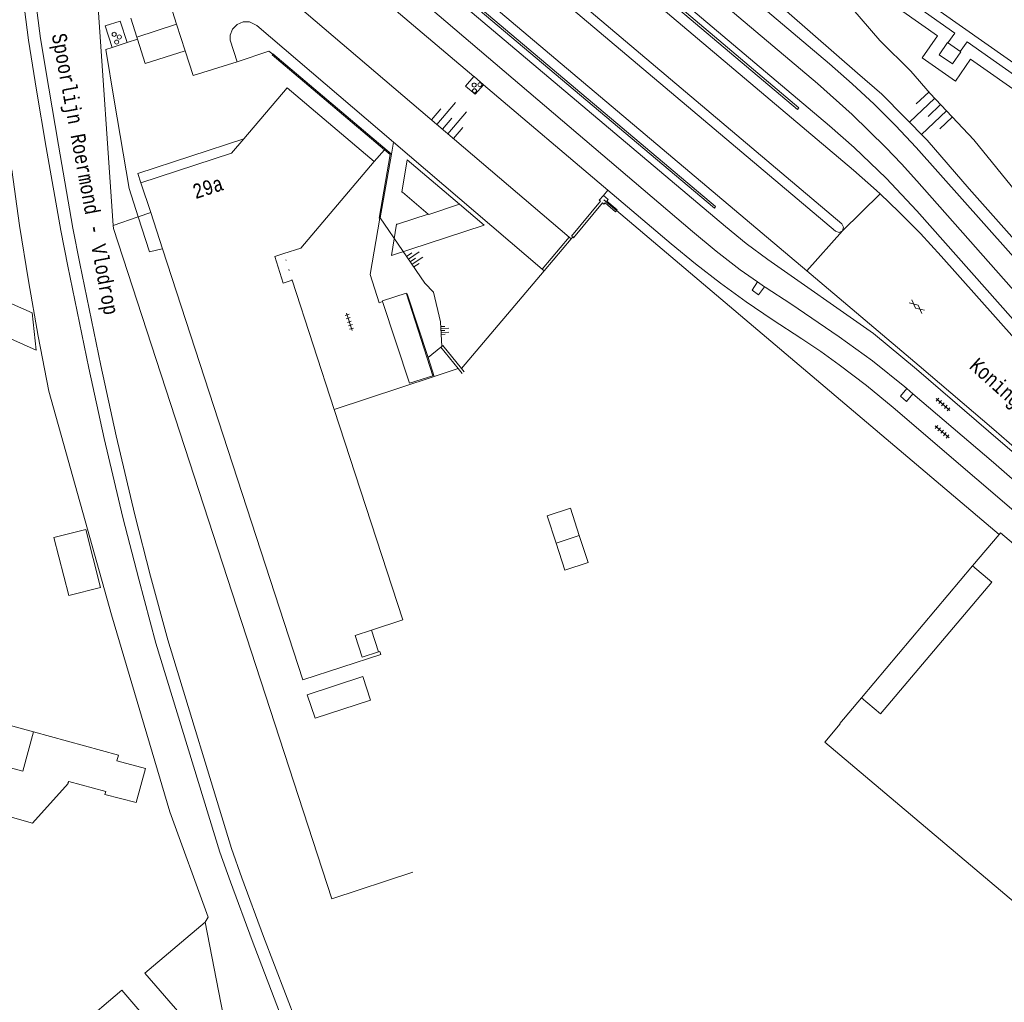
# Model space of a CAD drawing. Header units: metres. Extents: x 196790 to 198335, y 354523 to 356036.
# Tile 90 of 105: x 197305 to 197426, y 355395 to 355516. Entities that reach past the tile are written whole.
import ezdxf

# ---------------------------------------------------------------- set-up
doc = ezdxf.new("R2010")
doc.units = ezdxf.units.M
doc.linetypes.add('DGN Style 1', pattern=[1.160006, 0.00193, -1.158076])
doc.linetypes.add('DGN Style 2', pattern=[186.027128, 111.616277, -74.410851])
for name, color, linetype, lineweight in [('afdak', 252, 'DGN Style 2', 18), ('bij- of bedrijfsgebouw', 252, 'Continuous', 18), ('functiescheiding', 252, 'Continuous', 18), ('heg of haag', 252, 'Continuous', 18), ('hoofdgebouw', 252, 'Continuous', 18), ('hoofdgebouw maaiveld', 252, 'Continuous', 18), ('huisnummer BAG', 252, 'Continuous', 18), ('kant asfaltverharding', 252, 'Continuous', 18), ('kant betonverharding', 252, 'Continuous', 18), ('kant klinkerverharding', 252, 'Continuous', 18), ('kant muur (extern)', 252, 'Continuous', 18), ('kant tegelverharding', 252, 'Continuous', 18), ('niet betreedbaar trafogebouw geen pand', 252, 'Continuous', 18), ('overbouw', 252, 'Continuous', 18), ('overig WOZ', 252, 'DGN Style 1', 18), ('overige opstallen geen pand', 252, 'Continuous', 18), ('overige tekst', 252, 'Continuous', 18), ('raster', 252, 'Continuous', 18), ('spoorrail', 252, 'Continuous', 18), ('straatnaam', 252, 'Continuous', 18), ('taludlijn', 252, 'Continuous', 18), ('taludsymbool', 252, 'Continuous', 18), ('toegangstrap', 252, 'Continuous', 18), ('toekomstig bijgebouw', 252, 'Continuous', 18), ('toekomstig hoofdgebouw', 252, 'Continuous', 18), ('verh asfaltsymbool', 2, 'Continuous', 0), ('verh betonsymbool', 2, 'Continuous', 0), ('verh tegelsymbool', 2, 'Continuous', 0), ('vlakafsluiter grijs', 252, 'DGN Style 2', 18), ('vlakafsluiter groen', 252, 'DGN Style 2', 18)]:
    doc.layers.add(name, color=color, linetype=linetype, lineweight=lineweight)
doc.styles.add('Style-Courier New', font='cour.ttf')

# ---------------------------------------------------------------- blocks, each defined once
blk = doc.blocks.new('TA')
at = {"layer": 'taludsymbool', "linetype": 'Continuous', "lineweight": 0}
for p, q in [((-0.5, 0), (-0.5, -0.5)), ((-0.25, 0), (-0.25, -1)), ((0, 0), (0, -0.5)), ((0.25, 0), (0.25, -1)), ((0.5, 0), (0.5, -0.5))]:
    blk.add_line(p, q, dxfattribs=at)
blk = doc.blocks.new('S612')
at = {"layer": 'verh asfaltsymbool', "color": 252}
for p, q in [((-0.99, -0.26), (0.01, 0.24)), ((0.01, -0.26), (-0.99, 0.24)), ((0.01, 0.24), (1.01, -0.26)), ((1.01, 0.24), (0.01, -0.26))]:
    blk.add_line(p, q, dxfattribs=at)
blk = doc.blocks.new('S621')
at = {"layer": 'verh betonsymbool', "color": 252, "linetype": 'Continuous', "lineweight": 0}
for centre in [(-0.48, 0.24), (0.52, 0.24), (0.02, -0.26)]:
    blk.add_circle(centre, 0.25, dxfattribs=at)
blk = doc.blocks.new('S642')
at = {"layer": 'verh tegelsymbool', "color": 252}
for p, q in [((-1.12, 0), (1.12, 0)), ((-0.9, -0.25), (-0.9, 0.25)), ((-0.45, -0.25), (-0.45, 0.25)), ((0, -0.25), (0, 0.25)), ((0.45, -0.25), (0.45, 0.25)), ((0.9, -0.25), (0.9, 0.25))]:
    blk.add_line(p, q, dxfattribs=at)

msp = doc.modelspace()

# ---------------------------------------------------------------- linework, layer by layer
at = {"layer": 'afdak'}
for p, q in [((197309.334, 355452.151), (197313.229, 355453.146)), ((197313.229, 355453.146), (197315.051, 355446.016)), ((197311.157, 355445.021), (197309.334, 355452.151)), ((197408.396, 355432.484), (197422.031, 355448.652)), ((197315.051, 355446.016), (197311.157, 355445.021))]:
    msp.add_line(p, q, dxfattribs=at)
at = {"layer": 'afdak', "flags": 128}
for points in [[(197300.644, 355478.017), (197307.165, 355475.102), (197306.647, 355479.688), (197301.797, 355481.85), (197301.321, 355480.781)], [(197348.181, 355432.209), (197347.236, 355435.098), (197340.379, 355432.856), (197341.364, 355429.98), (197348.181, 355432.209)], [(197301.062, 355424.682), (197302.375, 355429.506), (197306.832, 355428.29)]]:
    msp.add_lwpolyline(points, dxfattribs=at)
at = {"layer": 'bij- of bedrijfsgebouw', "flags": 128}
for points in [[(197306.832, 355428.29), (197305.516, 355423.467), (197301.062, 355424.682)], [(197319.417, 355419.65), (197320.542, 355423.813), (197317.045, 355424.768), (197317.232, 355425.453), (197306.832, 355428.29)], [(197296.141, 355420.076), (197306.678, 355417.125), (197311.058, 355421.969), (197311.025, 355422.032), (197311.173, 355422.23), (197315.704, 355420.996), (197315.589, 355420.634), (197319.417, 355419.65)]]:
    msp.add_lwpolyline(points, dxfattribs=at)
at = {"layer": 'functiescheiding'}
msp.add_line((197324.374, 355515.115), (197319.489, 355513.521), dxfattribs=at)
at = {"layer": 'heg of haag', "flags": 128}
msp.add_lwpolyline([(197308.683, 355470.082), (197316.371, 355442.676), (197323.55, 355418.494)], dxfattribs=at)
at = {"layer": 'hoofdgebouw'}
for p, q in [((197332.608, 355501.033), (197337.941, 355507.316)), ((197337.941, 355507.316), (197348.625, 355498.254)), ((197321.195, 355491.991), (197320.001, 355495.654)), ((197322.635, 355487.571), (197321.195, 355491.991)), ((197339.876, 355434.675), (197322.635, 355487.571)), ((197343.726, 355467.85), (197338.561, 355483.703)), ((197425.291, 355452.51), (197422.031, 355448.652))]:
    msp.add_line(p, q, dxfattribs=at)
at = {"layer": 'hoofdgebouw', "flags": 128}
for points in [[(197348.625, 355498.254), (197339.61, 355487.641), (197337.539, 355486.96)], [(197338.561, 355483.703), (197337.458, 355483.344), (197336.437, 355486.598), (197337.539, 355486.96)], [(197348.295, 355440.787), (197352.136, 355442.039), (197343.726, 355467.85)], [(197488.219, 355399.661), (197425.452, 355452.7), (197425.291, 355452.51)], [(197422.031, 355448.652), (197424.399, 355446.651), (197410.748, 355430.496), (197408.396, 355432.484)], [(197349.162, 355438.114), (197347.161, 355437.462), (197346.287, 355440.142), (197348.295, 355440.787)], [(197339.876, 355434.675), (197349.45, 355437.798), (197349.329, 355438.169), (197349.162, 355438.114)], [(197408.396, 355432.484), (197405.736, 355429.337), (197405.797, 355429.286), (197403.906, 355427.048), (197436.5, 355399.506)], [(197302.037, 355383.382), (197303.723, 355381.416), (197306.486, 355383.786), (197309.507, 355380.264), (197312.027, 355382.426), (197312.066, 355382.38), (197322.336, 355391.189), (197317.674, 355396.624), (197302.037, 355383.382)]]:
    msp.add_lwpolyline(points, dxfattribs=at)
at = {"layer": 'hoofdgebouw maaiveld', "flags": 128}
msp.add_lwpolyline([(197320.001, 355495.654), (197331.122, 355499.296), (197332.608, 355501.033)], dxfattribs=at)
at = {"layer": 'kant asfaltverharding'}
for p, q in [((197431.185, 355507.421), (197339.643, 355571.947)), ((197330.7, 355544.772), (197401.684, 355484.849)), ((197324.374, 355515.115), (197323.624, 355517.439)), ((197339.174, 355517.401), (197372.551, 355488.997)), ((197325.427, 355511.851), (197324.374, 355515.115)), ((197326.407, 355508.811), (197325.427, 355511.851)), ((197331.794, 355510.508), (197326.407, 355508.811)), ((197369.22, 355485.074), (197350.989, 355500.624)), ((197372.551, 355488.997), (197369.22, 355485.074))]:
    msp.add_line(p, q, dxfattribs=at)
at = {"layer": 'kant asfaltverharding', "flags": 128}
for points in [[(197334.277, 355558.989), (197407.416, 355497.21), (197410.242, 355494.707), (197410.691, 355494.281)], [(197406.075, 355489.775), (197406.216, 355490.215), (197406.006, 355490.626), (197332.658, 355552.554)], [(197332.324, 355551.226), (197405.225, 355489.702), (197405.665, 355489.563), (197406.075, 355489.775)], [(197350.989, 355500.624), (197334.211, 355514.934), (197333.321, 355515.376), (197332.533, 355515.397), (197331.805, 355515.079), (197331.244, 355514.507), (197330.935, 355513.768), (197330.959, 355513.135), (197331.794, 355510.508)], [(197410.691, 355494.281), (197412.983, 355492.109), (197415.635, 355489.419), (197418.192, 355486.642), (197440.832, 355461.204), (197444.739, 355456.939), (197448.762, 355452.781), (197452.897, 355448.733), (197457.138, 355444.801), (197526.547, 355382.178), (197529.969, 355378.854), (197533.188, 355375.321), (197536.186, 355371.599), (197538.946, 355367.708), (197539.347, 355366.861), (197539.822, 355366.053)], [(197401.684, 355484.849), (197415.495, 355473.19), (197424.661, 355465.38), (197436.877, 355454.769), (197454.092, 355439.535), (197519.959, 355380.085), (197522.357, 355377.733), (197524.659, 355375.284), (197526.861, 355372.743), (197528.956, 355370.118), (197530.758, 355367.918)]]:
    msp.add_lwpolyline(points, dxfattribs=at)
at = {"layer": 'kant betonverharding'}
msp.add_line((197318.291, 355512.844), (197316.451, 355512.26), dxfattribs=at)
at = {"layer": 'kant betonverharding', "flags": 128}
for points in [[(197318.291, 355512.844), (197317.432, 355515.473), (197315.619, 355514.907), (197316.451, 355512.26)], [(197360.864, 355508.672), (197359.833, 355507.51), (197361.007, 355506.514), (197362.028, 355507.685)]]:
    msp.add_lwpolyline(points, dxfattribs=at)
at = {"layer": 'kant klinkerverharding'}
for p, q in [((197318.742, 355515.839), (197319.489, 355513.521)), ((197319.576, 355513.252), (197319.489, 355513.521)), ((197319.576, 355513.252), (197318.291, 355512.844)), ((197348.625, 355498.254), (197349.896, 355499.687)), ((197322.623, 355487.568), (197322.635, 355487.571)), ((197327.878, 355404.981), (197330.09, 355393.582))]:
    msp.add_line(p, q, dxfattribs=at)
at = {"layer": 'kant klinkerverharding', "flags": 128}
for points in [[(197334.884, 355561.397), (197404.494, 355502.631), (197407.492, 355500), (197411.44, 355496.204), (197415.182, 355492.204), (197442.016, 355461.962), (197446.398, 355457.039), (197450.971, 355452.287), (197455.725, 355447.716), (197460.65, 355443.336), (197526.834, 355383.554), (197530.432, 355380.018), (197533.841, 355376.291), (197537.047, 355372.387), (197540.035, 355368.323), (197541.103, 355366.787), (197541.1, 355366.275), (197540.769, 355365.885), (197540.265, 355365.797), (197539.822, 355366.053)], [(197330.081, 355542.315), (197391.705, 355490.282), (197394.272, 355488.21), (197396.927, 355486.253), (197409.869, 355477.148), (197415.172, 355472.791), (197425.473, 355463.914), (197436.033, 355454.933), (197446.377, 355445.703), (197500.055, 355397.042)], [(197316.451, 355512.26), (197315.682, 355512.016), (197316.711, 355505.769)], [(197325.427, 355511.851), (197320.538, 355510.264), (197319.576, 355513.252)], [(197331.794, 355510.508), (197335.684, 355511.816), (197336.163, 355511.427)], [(197316.711, 355505.769), (197318.545, 355494.956), (197319.675, 355491.473)], [(197319.675, 355491.473), (197321.071, 355487.169), (197322.623, 355487.568)], [(197327.17, 355390.973), (197320.482, 355398.726), (197327.878, 355404.981)]]:
    msp.add_lwpolyline(points, dxfattribs=at)
at = {"layer": 'kant muur (extern)'}
for p, q in [((197350.736, 355499.173), (197349.372, 355491.338)), ((197378.229, 355492.088), (197378.359, 355492.239)), ((197378.359, 355492.239), (197378.438, 355492.33)), ((197356.905, 355475.582), (197356.783, 355475.482)), ((197356.783, 355475.482), (197358.914, 355472.88)), ((197358.914, 355472.88), (197359.423, 355472.259)), ((197359.322, 355472.887), (197359.67, 355472.462))]:
    msp.add_line(p, q, dxfattribs=at)
at = {"layer": 'kant muur (extern)', "flags": 128}
for points in [[(197334.711, 355560.713), (197400.702, 355504.833), (197400.548, 355504.624), (197334.605, 355560.291)], [(197330.296, 355543.168), (197390.353, 355492.535), (197390.509, 355492.735), (197330.369, 355543.458)], [(197336.163, 355511.427), (197336.094, 355511.345), (197349.896, 355499.687)], [(197336.163, 355511.427), (197336.191, 355511.46), (197350.736, 355499.173)], [(197349.896, 355499.687), (197350.574, 355499.114), (197349.234, 355491.312), (197349.304, 355491.299)], [(197372.973, 355489.007), (197372.845, 355489.114), (197376.398, 355493.379), (197376.231, 355493.508), (197376.741, 355494.099)], [(197376.741, 355494.099), (197377.332, 355493.589), (197377.181, 355493.415), (197378.438, 355492.33)], [(197372.973, 355489.007), (197373.091, 355488.909), (197376.651, 355493.183), (197376.813, 355493.049), (197376.94, 355493.201), (197378.229, 355492.088)], [(197349.372, 355491.338), (197349.363, 355491.289), (197349.304, 355491.299)], [(197356.905, 355475.582), (197357.031, 355475.685), (197359.322, 355472.887)]]:
    msp.add_lwpolyline(points, dxfattribs=at)
at = {"layer": 'kant tegelverharding'}
for p, q in [((197343.983, 355522.989), (197360.864, 355508.672)), ((197419.854, 355514.014), (197419.011, 355512.805)), ((197420.521, 355511.742), (197421.357, 355512.955)), ((197360.864, 355508.672), (197360.866, 355508.67)), ((197360.866, 355508.67), (197362.028, 355507.685)), ((197362.028, 355507.685), (197377.293, 355494.738)), ((197395.662, 355483.492), (197396.496, 355482.906)), ((197355.23, 355474.213), (197355.987, 355471.911)), ((197413.956, 355470.414), (197414.718, 355469.764))]:
    msp.add_line(p, q, dxfattribs=at)
at = {"layer": 'kant tegelverharding', "flags": 128}
for points in [[(197335.699, 355564.637), (197402.989, 355507.82), (197407.282, 355504.012), (197411.384, 355500), (197413.312, 355497.973), (197415.191, 355495.9), (197444.001, 355463.354), (197447.56, 355459.339), (197451.247, 355455.437), (197455.057, 355451.655), (197458.983, 355447.998), (197528.712, 355385.121), (197532.368, 355381.471), (197535.841, 355377.637), (197539.117, 355373.633), (197542.184, 355369.475), (197544.005, 355366.873)], [(197419.854, 355514.014), (197373.182, 355546.898), (197371.817, 355546.684)], [(197367.015, 355541.873), (197404.462, 355510.238), (197407.246, 355507.809), (197409.952, 355505.29), (197412.576, 355502.686), (197415.113, 355500), (197448.987, 355461.956), (197452.201, 355458.454), (197455.521, 355455.05), (197458.943, 355451.749), (197462.463, 355448.555), (197505.711, 355409.607)], [(197329.337, 355539.359), (197387.693, 355489.686), (197390.561, 355487.277), (197393.532, 355484.991), (197395.662, 355483.492)], [(197448.864, 355491.822), (197443.438, 355495.855), (197435.464, 355501.555), (197436.171, 355502.518), (197421.357, 355512.955)], [(197377.293, 355494.738), (197385.054, 355488.156), (197388.044, 355485.699), (197391.11, 355483.334), (197394.248, 355481.066), (197397.453, 355478.897), (197401.098, 355476.512), (197403.412, 355474.954), (197405.686, 355473.338), (197409.037, 355470.786), (197412.286, 355468.106), (197432.807, 355450.493), (197488.775, 355400.318), (197488.219, 355399.661)], [(197349.304, 355491.299), (197348.111, 355484.416), (197349.221, 355480.931), (197349.653, 355481.071)], [(197395.662, 355483.492), (197394.983, 355482.488), (197395.791, 355481.927), (197396.496, 355482.906)], [(197352.567, 355482.013), (197352.654, 355482.041), (197355.23, 355474.213)], [(197396.496, 355482.906), (197396.598, 355482.834), (197399.75, 355480.812), (197405.671, 355476.769), (197409.773, 355473.804), (197413.71, 355470.624), (197413.956, 355470.414)], [(197413.956, 355470.414), (197413.185, 355469.469), (197413.944, 355468.842), (197414.718, 355469.764)], [(197414.718, 355469.764), (197424.611, 355461.326), (197432.185, 355454.73)]]:
    msp.add_lwpolyline(points, dxfattribs=at)
at = {"layer": 'niet betreedbaar trafogebouw geen pand', "flags": 128}
msp.add_lwpolyline([(197420.578, 355511.702), (197418.955, 355512.845), (197417.926, 355511.363), (197419.557, 355510.223), (197420.578, 355511.702)], dxfattribs=at)
at = {"layer": 'overbouw', "flags": 128}
msp.add_lwpolyline([(197332.608, 355501.033), (197319.61, 355496.805), (197320.001, 355495.654)], dxfattribs=at)
at = {"layer": 'overig WOZ'}
msp.add_line((197338.561, 355483.703), (197337.539, 355486.96), dxfattribs=at)
at = {"layer": 'overige opstallen geen pand'}
msp.add_line((197355.821, 355471.987), (197352.567, 355482.013), dxfattribs=at)
at = {"layer": 'overige opstallen geen pand', "flags": 128}
for points in [[(197352.567, 355482.013), (197352.529, 355482.131), (197349.622, 355481.166), (197349.653, 355481.071)], [(197349.653, 355481.071), (197352.964, 355471.059), (197355.821, 355471.987)]]:
    msp.add_lwpolyline(points, dxfattribs=at)
at = {"layer": 'raster'}
for p, q in [((197312.872, 355543.995), (197316.6, 355490.425)), ((197376.793, 355493.565), (197378.359, 355492.239)), ((197319.675, 355491.473), (197321.195, 355491.991)), ((197378.359, 355492.239), (197425.291, 355452.51)), ((197316.6, 355490.425), (197319.675, 355491.473)), ((197369.465, 355484.865), (197372.791, 355488.792)), ((197372.791, 355488.792), (197372.973, 355489.007)), ((197359.322, 355472.887), (197369.465, 355484.865)), ((197355.987, 355471.911), (197358.914, 355472.88)), ((197343.726, 355467.85), (197355.987, 355471.911))]:
    msp.add_line(p, q, dxfattribs=at)
at = {"layer": 'raster', "flags": 128}
for points in [[(197304.157, 355497.243), (197305.115, 355490.425), (197306.189, 355483.624), (197307.378, 355476.842), (197308.683, 355470.082)], [(197316.6, 355490.425), (197316.627, 355490.032), (197343.434, 355407.837), (197353.344, 355411.108)], [(197323.55, 355418.494), (197328.26, 355405.577), (197327.878, 355404.981)]]:
    msp.add_lwpolyline(points, dxfattribs=at)
at = {"layer": 'spoorrail', "flags": 128}
for points in [[(197352.35, 355362.097), (197350.349, 355366.197), (197346.861, 355373.779), (197343.782, 355380.883), (197342.823, 355383.208), (197340.446, 355389.133), (197335.045, 355403.224), (197332.394, 355410.412), (197331.094, 355414.012), (197323.281, 355439.598), (197321.177, 355447.395), (197319.255, 355454.94), (197316.95, 355464.635), (197315.064, 355473.246), (197312.516, 355485.734), (197311.644, 355490.092), (197309.868, 355500.249), (197308.685, 355507.267), (197307.687, 355513.366), (197306.714, 355520.963), (197305.925, 355527.876), (197305.242, 355534.132), (197305.169, 355535.242)], [(197303.753, 355533.948), (197304.435, 355527.71), (197305.225, 355520.783), (197306.202, 355513.149), (197307.206, 355507.021), (197308.389, 355500), (197310.17, 355489.816), (197311.045, 355485.437), (197313.599, 355472.925), (197315.487, 355464.301), (197317.798, 355454.582), (197319.726, 355447.015), (197321.839, 355439.184), (197329.67, 355413.538), (197330.983, 355409.902), (197333.641, 355402.696), (197339.05, 355388.586), (197341.437, 355382.636), (197342.401, 355380.299), (197345.491, 355373.168), (197348.99, 355365.561), (197350.972, 355361.408)]]:
    msp.add_lwpolyline(points, dxfattribs=at)
at = {"layer": 'taludlijn', "flags": 128}
for points in [[(197367.946, 355542.972), (197376.512, 355535.852), (197393.393, 355521.873), (197399.541, 355516.417), (197407.911, 355509.085), (197410.908, 355506.541), (197416.462, 355500.86), (197421.61, 355494.914), (197433.11, 355481.993), (197449.494, 355463.669), (197453.159, 355459.683), (197464.106, 355450.066), (197475.312, 355439.704)], [(197456.554, 355460.728), (197455.356, 355461.699), (197452.154, 355463.986), (197422.17, 355500.922), (197416.816, 355506.597), (197414.449, 355509.341), (197410.667, 355513.104), (197399.47, 355526.144), (197388.366, 355534.365)], [(197349.372, 355491.338), (197354.831, 355483.358), (197355.909, 355482.227), (197356.761, 355478.611), (197356.905, 355475.582)]]:
    msp.add_lwpolyline(points, dxfattribs=at)
at = {"layer": 'toegangstrap'}
msp.add_line((197348.295, 355440.787), (197349.162, 355438.114), dxfattribs=at)
at = {"layer": 'toekomstig bijgebouw'}
msp.add_line((197359.102, 355493.014), (197352.648, 355498.477), dxfattribs=at)
at = {"layer": 'toekomstig bijgebouw', "flags": 128}
for points in [[(197352.648, 355498.477), (197352.002, 355494.502), (197352.101, 355494.486), (197355.261, 355491.81)], [(197359.102, 355493.014), (197362.109, 355490.468), (197350.741, 355486.749), (197351.364, 355490.584), (197351.463, 355490.568), (197355.261, 355491.81)], [(197370.931, 355451.468), (197369.843, 355454.795), (197372.694, 355455.727), (197373.782, 355452.401)], [(197373.782, 355452.401), (197374.871, 355449.074), (197372.019, 355448.142), (197370.931, 355451.468)]]:
    msp.add_lwpolyline(points, dxfattribs=at)
at = {"layer": 'toekomstig hoofdgebouw'}
msp.add_line((197373.782, 355452.401), (197370.931, 355451.468), dxfattribs=at)
at = {"layer": 'toekomstig hoofdgebouw', "flags": 128}
msp.add_lwpolyline([(197359.102, 355493.014), (197355.306, 355491.772), (197355.261, 355491.81)], dxfattribs=at)
at = {"layer": 'vlakafsluiter grijs'}
for p, q in [((197406.075, 355489.775), (197410.691, 355494.281)), ((197401.684, 355484.849), (197406.075, 355489.775))]:
    msp.add_line(p, q, dxfattribs=at)
at = {"layer": 'vlakafsluiter groen'}
for p, q in [((197417.714, 355513.687), (197388.366, 355534.365)), ((197350.989, 355500.624), (197350.736, 355499.173)), ((197377.293, 355494.738), (197376.741, 355494.099)), ((197372.791, 355488.792), (197372.551, 355488.997)), ((197369.465, 355484.865), (197369.22, 355485.074)), ((197355.23, 355474.213), (197356.783, 355475.482))]:
    msp.add_line(p, q, dxfattribs=at)
at = {"layer": 'vlakafsluiter groen', "flags": 128}
for points in [[(197421.789, 355510.816), (197419.934, 355508.129), (197415.841, 355510.99), (197417.714, 355513.687)], [(197447.969, 355490.618), (197442.554, 355494.643), (197433.356, 355501.218), (197434.057, 355502.173), (197421.789, 355510.816)]]:
    msp.add_lwpolyline(points, dxfattribs=at)

# ---------------------------------------------------------------- block references
at = {"layer": 'taludsymbool'}
for p, xscale, yscale, zscale, rotation in [((197356.986, 355502.243), 3.536313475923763, 3.536313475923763, 3.536313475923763, 139.5990455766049), ((197418.099, 355505.237), 4.204115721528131, 4.204115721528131, 4.204115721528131, 313.3325977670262), ((197353.04, 355485.977), 1.583504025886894, 1.583504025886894, 1.583504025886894, 124.3724862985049), ((197356.813, 355477.528), 0.9730878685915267, 0.9730878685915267, 0.9730878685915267, 92.70950707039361)]:
    msp.add_blockref('TA', p, dxfattribs=dict(at, xscale=xscale, yscale=yscale, zscale=zscale, rotation=rotation))
at = {"layer": 'verh asfaltsymbool', "rotation": 320.3558250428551}
msp.add_blockref('S612', (197415.191, 355480.482), dxfattribs=at)
at = {"layer": 'verh betonsymbool', "color": 7, "linetype": 'Continuous', "lineweight": 0}
for p, rotation in [((197317.106, 355513.438), 107.8188889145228), ((197361.089, 355507.476), 228.4045182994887)]:
    msp.add_blockref('S621', p, dxfattribs=dict(at, rotation=rotation))
at = {"layer": 'verh tegelsymbool'}
for p, rotation in [((197345.568, 355478.612), 107.87342106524), ((197418.4, 355468.465), 319.2558388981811), ((197418.296, 355465.115), 319.2558388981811)]:
    msp.add_blockref('S642', p, dxfattribs=dict(at, rotation=rotation))

# ---------------------------------------------------------------- texts
at = {"layer": 'huisnummer BAG', "style": 'Style-Courier New', "width": 0.694444}
msp.add_text('29a', height=1.8, rotation=18.12681, dxfattribs=at).set_placement((197326.701, 355493.639))
at = {"layer": 'overige tekst', "style": 'Style-Courier New', "width": 0.694444}
msp.add_text('Spoorlijn Roermond - Vlodrop', height=1.8, rotation=280.60206, dxfattribs=at).set_placement((197309.044, 355513.795))
at = {"layer": 'straatnaam', "style": 'Style-Courier New', "width": 0.694444}
msp.add_text('Koninginnelaan', height=1.8, rotation=317.91907, dxfattribs=at).set_placement((197421.519, 355472.994))

doc.saveas('drawing.dxf')
